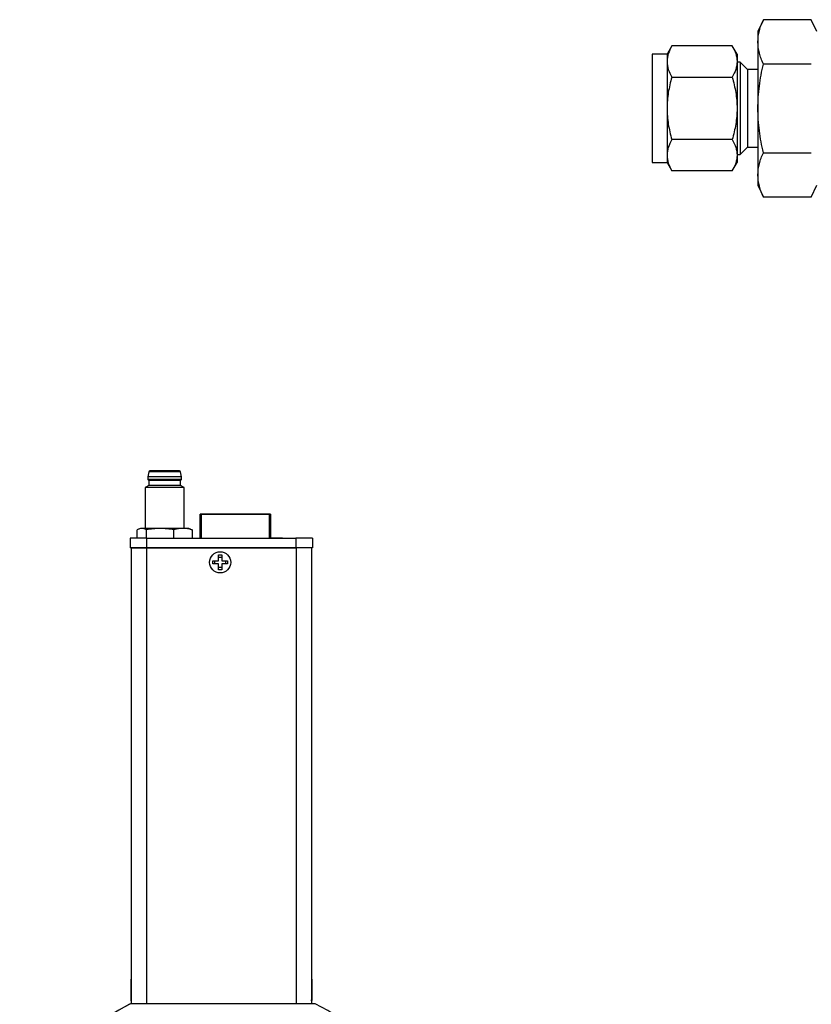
# Model space of a CAD drawing. Header units: inches. Extents: x 5.2 to 32.1, y 1.2 to 20.9.
# Tile 2 of 13: x 5.2 to 11.6, y 8.7 to 16.7. Entities that reach past the tile are written whole.
import ezdxf

# ---------------------------------------------------------------- set-up
doc = ezdxf.new("R2010")
doc.units = ezdxf.units.IN
doc.header["$MEASUREMENT"] = 0

msp = doc.modelspace()

# ---------------------------------------------------------------- linework, layer by layer
at = {"color": 7, "linetype": 'Continuous', "lineweight": 25}
for p, q in [((11.2225, 16.7471), (11.1774, 16.6504)), ((11.6123, 16.7471), (11.2225, 16.7471)), ((11.6574, 16.6504), (11.6123, 16.7471)), ((11.1774, 16.6504), (11.1774, 16.5666)), ((10.4767, 16.5334), (10.4374, 16.4654)), ((10.9681, 16.5334), (10.4767, 16.5334)), ((11.0074, 16.4654), (10.9681, 16.5334)), ((11.1774, 16.5666), (11.1774, 16.0254)), ((10.4374, 16.4654), (10.3174, 16.4654)), ((10.3174, 16.4654), (10.3174, 15.5854)), ((10.4374, 16.4654), (10.4374, 16.4064)), ((11.0074, 16.4654), (11.0074, 16.4064)), ((10.4374, 16.4064), (10.4374, 16.0254)), ((11.0074, 16.4064), (11.0074, 16.0254)), ((11.0328, 16.4004), (11.0074, 16.4004)), ((11.0924, 16.3408), (11.0328, 16.4004)), ((11.0328, 16.4004), (11.0328, 15.6504)), ((11.6123, 16.3862), (11.2225, 16.3862)), ((10.4767, 16.2794), (10.9681, 16.2794)), ((11.1774, 16.3408), (11.0924, 16.3408)), ((11.0924, 16.3408), (11.0924, 15.7099)), ((10.4374, 16.0254), (10.4374, 15.6443)), ((11.0074, 16.0254), (11.0074, 15.6443)), ((11.1774, 16.0254), (11.1774, 15.4841)), ((10.9681, 15.7713), (10.4767, 15.7713)), ((11.0328, 15.6504), (11.0924, 15.7099)), ((11.0924, 15.7099), (11.1774, 15.7099)), ((10.4374, 15.6443), (10.4374, 15.5854)), ((11.0074, 15.6504), (11.0328, 15.6504)), ((11.0074, 15.6443), (11.0074, 15.5854)), ((11.2225, 15.6645), (11.6123, 15.6645)), ((10.3174, 15.5854), (10.4374, 15.5854)), ((10.4374, 15.5854), (10.4767, 15.5173)), ((10.9681, 15.5173), (11.0074, 15.5854)), ((10.9681, 15.5173), (10.4767, 15.5173)), ((11.1774, 15.4841), (11.1774, 15.4004)), ((11.1774, 15.4004), (11.2225, 15.3037)), ((11.6123, 15.3037), (11.6574, 15.4004)), ((11.6123, 15.3037), (11.2225, 15.3037)), ((6.2184, 13.0684), (6.2113, 13.0262)), ((6.4829, 13.0262), (6.4759, 13.0684)), ((6.2113, 13.0262), (6.2113, 13.0065)), ((6.2113, 13.0065), (6.2192, 12.9967)), ((6.2192, 12.9967), (6.2192, 12.9573)), ((6.4751, 12.9967), (6.4829, 13.0065)), ((6.4751, 12.9573), (6.4751, 12.9967)), ((6.4829, 13.0065), (6.4829, 13.0262)), ((6.2192, 12.9573), (6.1896, 12.9402)), ((6.1896, 12.9402), (6.1896, 12.6069)), ((6.5046, 12.9402), (6.4751, 12.9573)), ((6.5046, 12.6069), (6.5046, 12.9402)), ((6.6353, 12.7221), (6.6353, 12.7221)), ((6.6353, 12.7221), (6.6353, 12.7221)), ((6.6353, 12.7221), (6.6353, 12.7221)), ((6.6353, 12.5284), (6.6353, 12.7221)), ((7.1983, 12.7221), (6.6453, 12.7221)), ((6.6453, 12.7221), (7.1983, 12.7221)), ((7.1983, 12.7221), (6.6453, 12.7221)), ((6.6553, 12.7221), (6.6553, 12.7221)), ((7.1883, 12.7221), (6.6553, 12.7221)), ((6.6553, 12.7221), (7.1883, 12.7221)), ((6.6553, 12.7221), (6.6553, 12.7221)), ((7.1883, 12.7221), (6.6553, 12.7221)), ((6.6553, 12.7221), (7.1883, 12.7221)), ((6.6633, 12.7221), (6.6628, 12.7221)), ((6.6633, 12.7221), (6.6628, 12.7221)), ((7.1803, 12.7221), (6.6633, 12.7221)), ((6.6633, 12.7221), (6.6633, 12.7221)), ((6.6633, 12.7221), (6.6633, 12.7221)), ((6.6633, 12.7221), (6.6633, 12.7221)), ((6.6633, 12.7221), (6.6953, 12.7221)), ((6.6633, 12.7221), (7.1803, 12.7221)), ((6.6953, 12.7221), (6.6633, 12.7221)), ((7.1803, 12.7221), (6.6633, 12.7221)), ((6.6633, 12.7221), (6.6633, 12.7221)), ((6.6633, 12.7221), (6.6633, 12.7221)), ((6.6633, 12.7221), (6.6633, 12.7221)), ((6.6633, 12.7221), (6.6953, 12.7221)), ((6.6633, 12.7221), (7.1803, 12.7221)), ((6.6953, 12.7221), (6.6633, 12.7221)), ((6.6953, 12.7221), (6.6953, 12.7221)), ((6.7714, 12.7221), (6.6953, 12.7221)), ((6.6953, 12.7221), (6.7714, 12.7221)), ((6.6953, 12.7221), (6.6953, 12.7221)), ((6.6953, 12.7221), (6.6953, 12.7221)), ((6.6953, 12.7221), (6.6953, 12.7221)), ((6.7714, 12.7221), (6.6953, 12.7221)), ((6.6953, 12.7221), (6.7714, 12.7221)), ((6.6953, 12.7221), (6.6953, 12.7221)), ((6.6953, 12.7221), (6.6953, 12.7221)), ((6.7714, 12.7221), (6.7714, 12.7221)), ((7.1003, 12.7221), (6.7714, 12.7221)), ((6.7714, 12.7221), (7.1003, 12.7221)), ((6.7714, 12.7221), (6.7714, 12.7221)), ((6.7714, 12.7221), (6.7714, 12.7221)), ((6.7714, 12.7221), (6.7714, 12.7221)), ((7.1003, 12.7221), (6.7714, 12.7221)), ((6.7714, 12.7221), (7.1003, 12.7221)), ((6.7714, 12.7221), (6.7714, 12.7221)), ((6.7714, 12.7221), (6.7714, 12.7221)), ((7.1003, 12.7221), (7.1003, 12.7221)), ((7.1003, 12.7221), (7.1003, 12.7221)), ((7.1803, 12.7221), (7.1803, 12.7221)), ((7.1803, 12.7221), (7.1808, 12.7221)), ((7.1803, 12.7221), (7.1803, 12.7221)), ((7.1803, 12.7221), (7.1808, 12.7221)), ((7.1883, 12.7221), (7.1883, 12.7221)), ((7.1883, 12.7221), (7.1883, 12.7221)), ((7.2083, 12.7221), (7.2083, 12.7221)), ((7.2083, 12.7221), (7.2083, 12.7221)), ((7.2083, 12.7221), (7.2083, 12.7221)), ((7.2083, 12.7221), (7.2083, 12.5284)), ((6.1239, 12.5284), (6.1239, 12.5958)), ((6.1503, 12.6069), (6.138, 12.6024)), ((6.1982, 12.5284), (6.1982, 12.5959)), ((6.4214, 12.5284), (6.4214, 12.5959)), ((6.5563, 12.6024), (6.544, 12.6069)), ((6.5555, 12.6002), (6.5703, 12.5958)), ((6.5703, 12.5958), (6.5703, 12.5284)), ((6.0656, 12.5284), (6.0656, 12.4496)), ((6.1995, 12.5284), (6.1995, 12.4497)), ((6.1995, 12.5284), (7.416, 12.5284)), ((7.2083, 12.5311), (7.3054, 12.5311)), ((7.2083, 12.5311), (7.2444, 12.5311)), ((7.2444, 12.5311), (7.3054, 12.5311)), ((7.297, 12.53), (7.297, 12.5284)), ((7.3054, 12.5284), (7.3054, 12.5311)), ((7.3054, 12.5284), (7.3054, 12.5311)), ((7.3054, 12.5284), (7.3054, 12.5311)), ((7.3054, 12.5284), (7.3054, 12.5311)), ((7.3383, 12.5303), (7.3383, 12.5284)), ((7.412, 12.5284), (7.412, 12.5303)), ((7.416, 12.5284), (7.416, 12.4497)), ((7.5499, 12.5284), (7.5499, 12.4496)), ((6.0656, 12.4492), (6.0656, 12.4496)), ((6.0743, 12.4494), (6.0743, 8.7398)), ((6.0743, 12.4494), (6.1993, 12.4494)), ((6.1129, 12.4496), (6.1129, 12.4494)), ((6.1993, 12.4494), (7.4183, 12.4494)), ((6.1995, 12.4497), (7.416, 12.4497)), ((7.416, 12.4496), (6.1995, 12.4496)), ((7.5433, 12.4494), (7.4183, 12.4494)), ((7.5026, 12.4494), (7.5026, 12.4496)), ((7.5433, 12.4494), (7.5433, 8.7398)), ((7.5499, 12.4496), (7.5499, 12.4492)), ((6.739, 12.3448), (6.7855, 12.3448)), ((6.739, 12.3178), (6.739, 12.3448)), ((6.7564, 12.3178), (6.7564, 12.3448)), ((6.7855, 12.3913), (6.8125, 12.3913)), ((6.7855, 12.3448), (6.7855, 12.3913)), ((6.7855, 12.3739), (6.8125, 12.3739)), ((6.8125, 12.3913), (6.8125, 12.3448)), ((6.8125, 12.3448), (6.859, 12.3448)), ((6.8416, 12.3448), (6.8416, 12.3178)), ((6.859, 12.3448), (6.859, 12.3178)), ((6.7855, 12.3178), (6.739, 12.3178)), ((6.7855, 12.2713), (6.7855, 12.3178)), ((6.8125, 12.2887), (6.7855, 12.2887)), ((6.8125, 12.2713), (6.7855, 12.2713)), ((6.859, 12.3178), (6.8125, 12.3178)), ((6.8125, 12.3178), (6.8125, 12.2713)), ((6.0743, 8.9355), (6.0703, 8.9389)), ((6.0743, 8.9355), (6.0703, 8.9389)), ((6.0743, 8.9355), (6.0703, 8.9389)), ((6.0743, 8.9355), (6.0703, 8.9389)), ((6.0743, 8.9355), (6.0703, 8.9389)), ((6.0703, 8.9389), (6.0703, 8.7669)), ((7.5473, 8.9389), (7.5433, 8.9355)), ((7.5473, 8.9389), (7.5433, 8.9355)), ((7.5473, 8.9389), (7.5433, 8.9355)), ((7.5473, 8.9389), (7.5433, 8.9355)), ((7.5473, 8.9389), (7.5433, 8.9355)), ((7.5473, 8.7669), (7.5473, 8.9389)), ((6.0612, 8.7358), (6.0601, 8.7358)), ((7.5736, 8.7398), (6.0688, 8.7398)), ((6.0703, 8.7669), (6.0743, 8.7703)), ((6.0703, 8.7669), (6.0743, 8.7703)), ((6.0703, 8.7669), (6.0743, 8.7703)), ((6.0703, 8.7669), (6.0743, 8.7703)), ((6.0703, 8.7669), (6.0743, 8.7703)), ((7.5433, 8.7703), (7.5473, 8.7669)), ((7.5433, 8.7703), (7.5473, 8.7669)), ((7.5433, 8.7703), (7.5473, 8.7669)), ((7.5433, 8.7703), (7.5473, 8.7669)), ((7.5433, 8.7703), (7.5473, 8.7669)), ((7.5436, 8.7621), (7.5433, 8.7621)), ((7.5436, 8.7621), (7.5436, 8.7701))]:
    msp.add_line(p, q, dxfattribs=at)
at = {"color": 8, "linetype": 'Continuous', "lineweight": 25}
for p, q in [((6.6453, 12.7221), (6.6453, 12.5284)), ((7.1983, 12.7221), (7.1983, 12.5284)), ((6.1993, 12.4494), (6.1993, 8.7398)), ((6.1995, 12.4494), (6.1995, 12.4496)), ((7.416, 12.4496), (7.416, 12.4494)), ((7.4183, 12.4494), (7.4183, 8.7398))]:
    msp.add_line(p, q, dxfattribs=at)
at = {"color": 7, "linetype": 'Continuous', "lineweight": 25, "flags": 128}
for points in [[(6.4829, 13.0065), (6.4783, 13.0065), (6.4647, 13.0065), (6.4431, 13.0065), (6.415, 13.0065), (6.3823, 13.0065), (6.3471, 13.0065), (6.3119, 13.0065), (6.2792, 13.0065), (6.2511, 13.0065), (6.2295, 13.0065), (6.2159, 13.0065), (6.2113, 13.0065), (6.2113, 13.0065)], [(6.6353, 12.7221), (6.6355, 12.7221), (6.636, 12.7221), (6.637, 12.7221), (6.6382, 12.7221), (6.6397, 12.7221), (6.6415, 12.7221), (6.6433, 12.7221), (6.6453, 12.7221)], [(6.6453, 12.7221), (6.6433, 12.7221), (6.6415, 12.7221), (6.6397, 12.7221), (6.6382, 12.7221), (6.637, 12.7221), (6.636, 12.7221), (6.6355, 12.7221), (6.6353, 12.7221)], [(6.6453, 12.7221), (6.6433, 12.7221), (6.6415, 12.7221), (6.6397, 12.7221), (6.6382, 12.7221), (6.637, 12.7221), (6.636, 12.7221), (6.6355, 12.7221), (6.6353, 12.7221)], [(6.6353, 12.7221), (6.6355, 12.7221), (6.636, 12.7221), (6.637, 12.7221), (6.6382, 12.7221), (6.6397, 12.7221), (6.6415, 12.7221), (6.6433, 12.7221), (6.6453, 12.7221)], [(7.1983, 12.7221), (7.2003, 12.7221), (7.2021, 12.7221), (7.2039, 12.7221), (7.2054, 12.7221), (7.2066, 12.7221), (7.2076, 12.7221), (7.2081, 12.7221), (7.2083, 12.7221)], [(7.2083, 12.7221), (7.2081, 12.7221), (7.2076, 12.7221), (7.2066, 12.7221), (7.2054, 12.7221), (7.2039, 12.7221), (7.2021, 12.7221), (7.2003, 12.7221), (7.1983, 12.7221)], [(7.1983, 12.7221), (7.2003, 12.7221), (7.2021, 12.7221), (7.2039, 12.7221), (7.2054, 12.7221), (7.2066, 12.7221), (7.2076, 12.7221), (7.2081, 12.7221), (7.2083, 12.7221)], [(7.2083, 12.7221), (7.2081, 12.7221), (7.2076, 12.7221), (7.2066, 12.7221), (7.2054, 12.7221), (7.2039, 12.7221), (7.2021, 12.7221), (7.2003, 12.7221), (7.1983, 12.7221)], [(6.3098, 12.6069), (6.2849, 12.6069), (6.2611, 12.6069), (6.2387, 12.6069), (6.2182, 12.6069), (6.1999, 12.6069), (6.1841, 12.6069), (6.1711, 12.6069), (6.1611, 12.6069)], [(6.4959, 12.6069), (6.4778, 12.6069), (6.4574, 12.6069), (6.4352, 12.6069), (6.4115, 12.6069), (6.3866, 12.6069), (6.3611, 12.6069), (6.3354, 12.6069), (6.3098, 12.6069)], [(6.0743, 12.4492), (6.0682, 12.4492), (6.0656, 12.4492)], [(7.5499, 12.4492), (7.5473, 12.4492), (7.5433, 12.4492)]]:
    msp.add_lwpolyline(points, dxfattribs=at)
at = {"color": 7, "linetype": 'Continuous', "lineweight": 25}
msp.add_circle((6.799, 12.3313), 0.086, dxfattribs=at)
for centre, radius, start, end in [((6.2262, 13.0675), 0.00787, 89.99997, 173.4802), ((6.3471, -182.2364), 195.3049, 89.962229, 90.037771), ((6.468, 13.0675), 0.00787, 6.5198, 90), ((6.3471, -197.7762), 210.8024, 89.963082, 90.036918), ((6.3471, -163.3114), 176.3081, 89.958419, 90.041581), ((6.3471, -203.3158), 216.2561, 89.958277, 90.041723), ((6.3471, -181.1902), 194.1475, 89.962243, 90.037764), ((6.159, 10.4623), 2.1446, 89.94366, 90.23269), ((6.5036, -10.8267), 23.4337, 89.90143, 90.01902), ((6.166, -116.5492), 129.0777, 89.985146, 90.044563), ((7.4495, -116.5492), 129.0777, 89.955437, 90.014854), ((6.166, -116.628), 129.0777, 89.985146, 90.044563), ((6.1778, -71.0712), 83.5208, 89.985146, 90.044563), ((7.4495, -116.628), 129.0777, 89.955437, 90.014854), ((7.4377, -71.0712), 83.5208, 89.955437, 90.014854), ((6.8202, 7.2673), 1.6535, 117.36514, 225.02619), ((6.8212, 7.2673), 1.6535, 117.06685, 242.93315), ((6.8212, 7.2673), 1.6535, 297.06685, 62.93315)]:
    msp.add_arc(centre, radius, start, end, dxfattribs=at)
for points in [[(11.1774, 16.5666), (11.1774, 16.5972), (11.1816, 16.6275), (11.1973, 16.6876), (11.2086, 16.7174), (11.2225, 16.7471)], [(10.4767, 16.5334), (10.4647, 16.5127), (10.4548, 16.4918), (10.4411, 16.4495), (10.4374, 16.4281), (10.4374, 16.4064)], [(10.9681, 16.5334), (10.9801, 16.5127), (10.9899, 16.4918), (11.0036, 16.4495), (11.0074, 16.4281), (11.0074, 16.4064)], [(11.2225, 16.3862), (11.2086, 16.4159), (11.1973, 16.4457), (11.1816, 16.5058), (11.1774, 16.5361), (11.1774, 16.5666)], [(10.4374, 16.4064), (10.4374, 16.3847), (10.4411, 16.3634), (10.4548, 16.3211), (10.4647, 16.3002), (10.4767, 16.2794)], [(11.0074, 16.4064), (11.0074, 16.3847), (11.0036, 16.3634), (10.9899, 16.3211), (10.9801, 16.3002), (10.9681, 16.2794)], [(11.1774, 16.0254), (11.1774, 16.0865), (11.1816, 16.147), (11.1973, 16.2672), (11.2086, 16.3269), (11.2225, 16.3862)], [(10.4767, 16.2794), (10.4647, 16.2379), (10.4548, 16.1961), (10.4411, 16.1115), (10.4374, 16.0687), (10.4374, 16.0254)], [(10.9681, 16.2794), (10.9801, 16.2379), (10.9899, 16.1961), (11.0036, 16.1115), (11.0074, 16.0687), (11.0074, 16.0254)], [(10.4374, 16.0254), (10.4374, 15.982), (10.4411, 15.9392), (10.4548, 15.8547), (10.4647, 15.8128), (10.4767, 15.7713)], [(11.0074, 16.0254), (11.0074, 15.982), (11.0036, 15.9392), (10.9899, 15.8547), (10.9801, 15.8128), (10.9681, 15.7713)], [(11.2225, 15.6645), (11.2086, 15.7239), (11.1973, 15.7835), (11.1816, 15.9037), (11.1774, 15.9643), (11.1774, 16.0254)], [(10.4767, 15.7713), (10.4647, 15.7506), (10.4548, 15.7297), (10.4411, 15.6874), (10.4374, 15.666), (10.4374, 15.6443)], [(10.9681, 15.7713), (10.9801, 15.7506), (10.9899, 15.7297), (11.0036, 15.6874), (11.0074, 15.666), (11.0074, 15.6443)], [(10.4374, 15.6443), (10.4374, 15.6226), (10.4411, 15.6013), (10.4548, 15.559), (10.4647, 15.5381), (10.4767, 15.5173)], [(11.0074, 15.6443), (11.0074, 15.6226), (11.0036, 15.6013), (10.9899, 15.559), (10.9801, 15.5381), (10.9681, 15.5173)], [(11.1774, 15.4841), (11.1774, 15.5146), (11.1816, 15.5449), (11.1973, 15.605), (11.2086, 15.6349), (11.2225, 15.6645)], [(11.2225, 15.3037), (11.2086, 15.3334), (11.1973, 15.3632), (11.1816, 15.4233), (11.1774, 15.4536), (11.1774, 15.4841)], [(6.468, 13.0754), (6.468, 13.0754), (6.4553, 13.0754), (6.4099, 13.0754), (6.3792, 13.0754), (6.3471, 13.0754)]]:
    msp.add_open_spline(points, degree=3, knots=[0, 0, 0, 0, 0.5, 0.5, 1, 1, 1, 1], dxfattribs=at)
for points in [[(6.3471, 13.0754), (6.2804, 13.0754), (6.2262, 13.0754), (6.2262, 13.0754)], [(6.1611, 12.6069), (6.1486, 12.6069), (6.1362, 12.6026), (6.1239, 12.5958)], [(6.1982, 12.5959), (6.1859, 12.6027), (6.1736, 12.6069), (6.1611, 12.6069)], [(6.3098, 12.6069), (6.2723, 12.6069), (6.2351, 12.6027), (6.1982, 12.5959)], [(6.4214, 12.5959), (6.3845, 12.6027), (6.3474, 12.6069), (6.3098, 12.6069)], [(6.4959, 12.6069), (6.4708, 12.6069), (6.446, 12.6027), (6.4214, 12.5959)], [(6.5703, 12.5958), (6.5457, 12.6027), (6.5209, 12.6069), (6.4959, 12.6069)]]:
    msp.add_open_spline(points, degree=3, dxfattribs=at)

doc.saveas('drawing.dxf')
